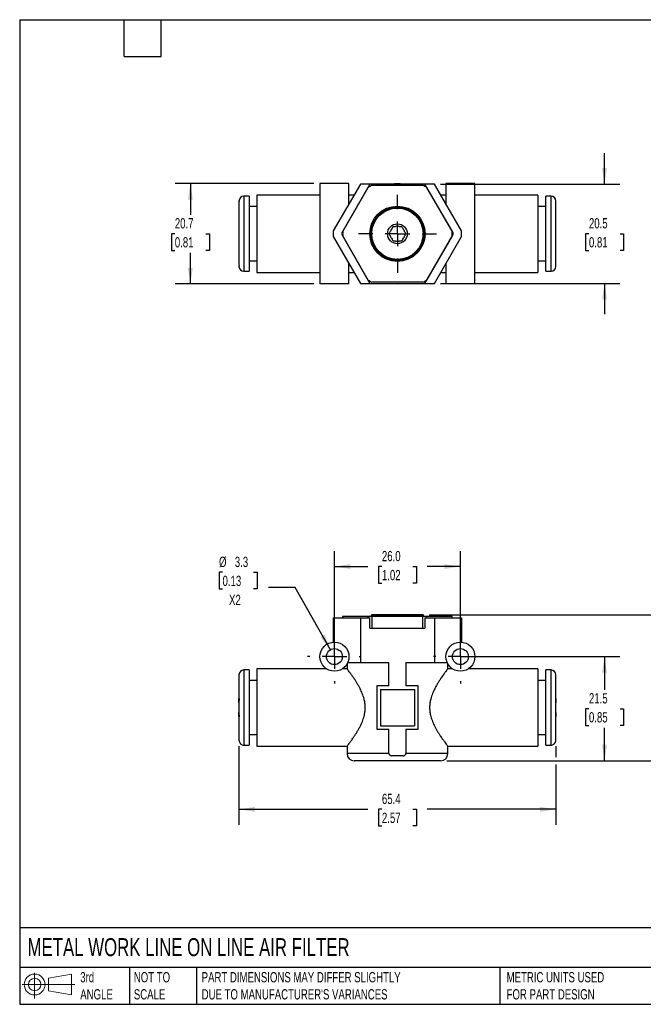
# Model space of a CAD drawing. Header units: millimetres. Extents: x 6 to 273, y 6 to 210.
# Tile 1 of 2: x 6 to 135, y 6 to 210. Entities that reach past the tile are written whole.
import ezdxf

# ---------------------------------------------------------------- set-up
doc = ezdxf.new("R2010")
doc.units = ezdxf.units.MM
doc.linetypes.add('SLD-Center', pattern=[19.05, 15.24, -1.27, 1.27, -1.27])
doc.linetypes.add('SLD-Solid', pattern=[0])
doc.layers.add('CENTER', color=40, linetype='SLD-Center')
doc.layers.add('SLD-DEFPOINTS', color=7, linetype='Continuous')
doc.layers.add('DIMENSIONS', color=140, linetype='SLD-Solid', lineweight=25)
doc.layers.add('TEXT', color=140, linetype='SLD-Solid', lineweight=25)
doc.styles.add('SLDTEXTSTYLE0', font='TXT', dxfattribs={"width": 0.7})
doc.dimstyles.new('SLDDIMSTYLE0', dxfattribs={"dimtxt": 2.158008, "dimasz": 3.302, "dimexe": 0, "dimexo": 0.0625, "dimgap": 0.539502, "dimtad": 0, "dimtih": 1, "dimtoh": 1, "dimdec": 1, "dimrnd": 1e-09, "dimzin": 4, "dimdsep": 46, "dimtxsty": 'SLDTEXTSTYLE0', "dimsah": 1, "dimcen": 0.09, "dimadec": 0, "dimazin": 1, "dimtfac": 1, "dimtdec": 1, "dimtofl": 0, "dimtmove": 0, "dimatfit": 3, "dimfxl": 0, "dimfrac": 2, "dimtolj": 1, "dimtzin": 12, "dimarcsym": 0})
doc.dimstyles.new('SLDDIMSTYLE1', dxfattribs={"dimtxt": 2.158008, "dimasz": 3.302, "dimexe": 0, "dimexo": 0.0625, "dimgap": 0.539502, "dimtad": 0, "dimtih": 1, "dimtoh": 1, "dimdec": 1, "dimrnd": 1e-09, "dimzin": 12, "dimdsep": 46, "dimtxsty": 'SLDTEXTSTYLE0', "dimsah": 1, "dimcen": 0, "dimadec": 0, "dimazin": 3, "dimtfac": 1, "dimtdec": 1, "dimtofl": 0, "dimtmove": 0, "dimatfit": 3, "dimfxl": 0, "dimfrac": 2, "dimtolj": 1, "dimtzin": 12, "dimarcsym": 0})
doc.dimstyles.new('SLDDIMSTYLE2', dxfattribs={"dimtxt": 2.158008, "dimasz": 3.302, "dimexe": 0, "dimexo": 0.0625, "dimgap": 0.539502, "dimtad": 0, "dimtih": 1, "dimtoh": 1, "dimdec": 1, "dimrnd": 1e-09, "dimzin": 12, "dimdsep": 46, "dimtxsty": 'SLDTEXTSTYLE0', "dimsah": 1, "dimcen": 0.09, "dimadec": 0, "dimazin": 3, "dimtfac": 1, "dimtdec": 1, "dimtofl": 0, "dimtmove": 0, "dimatfit": 3, "dimfxl": 0, "dimfrac": 2, "dimtolj": 1, "dimtzin": 12, "dimarcsym": 0})
doc.dimstyles.new('SLDDIMSTYLE5', dxfattribs={"dimtxt": 2.158008, "dimasz": 3.302, "dimexe": 0, "dimexo": 0.0625, "dimgap": 0.539502, "dimtad": 0, "dimtih": 1, "dimtoh": 1, "dimdec": 1, "dimrnd": 1e-09, "dimzin": 12, "dimdsep": 46, "dimtxsty": 'SLDTEXTSTYLE0', "dimsah": 1, "dimcen": 0.09, "dimadec": 0, "dimazin": 3, "dimtfac": 1, "dimtdec": 1, "dimtmove": 0, "dimatfit": 0, "dimfxl": 0, "dimfrac": 2, "dimtolj": 1, "dimtzin": 12, "dimarcsym": 0})

# ---------------------------------------------------------------- blocks, each defined once
blk = doc.blocks.new('Block11')
at = {"color": 7, "linetype": 'SLD-Solid', "lineweight": 18}
for p, q in [((2.59, 5.31), (2.59, 0)), ((5.48, 4.17), (10.18, 5.03)), ((5.48, 1.6), (5.48, 4.17)), ((10.18, 5.03), (10.18, 0.73)), ((0, 2.88), (10.87, 2.88)), ((5.48, 1.6), (10.18, 0.73))]:
    blk.add_line(p, q, dxfattribs=at)
for radius in [2.15, 1.29]:
    blk.add_circle((2.59, 2.88), radius, dxfattribs=at)
blk = doc.blocks.new('Block12')
at = {"layer": 'SLD-DEFPOINTS'}
blk.add_blockref('Block11', (0, 0), dxfattribs=at)
blk = doc.blocks.new('_D')
at = {"layer": 'DIMENSIONS'}
for p, q in [((71.31, 79.37), (71.31, 99.87)), ((97.31, 79.37), (97.31, 99.87)), ((71.31, 96.7), (78.18, 96.7)), ((81.11, 96.7), (80.38, 96.7)), ((80.38, 96.7), (80.38, 93.27)), ((87.52, 96.7), (88.24, 96.7)), ((88.24, 96.7), (88.24, 93.27)), ((97.31, 96.7), (90.44, 96.7)), ((80.38, 93.27), (81.11, 93.27)), ((88.24, 93.27), (87.52, 93.27))]:
    blk.add_line(p, q, dxfattribs=at)
for points in [[(71.31, 96.7), (74.62, 96.19), (74.62, 97.2)], [(97.31, 96.7), (94.01, 97.2), (94.01, 96.19)]]:
    blk.add_solid(points, dxfattribs=at)
at = {"layer": 'DIMENSIONS', "char_height": 2.117, "attachment_point": 1, "style": 'SLDTEXTSTYLE0'}
for s, insert in [('26.0', (81.11, 99.91)), ('1.02', (81.11, 95.99))]:
    blk.add_mtext(s, dxfattribs=dict(at, insert=insert))
blk = doc.blocks.new('_D_1')
at = {"layer": 'DIMENSIONS'}
for p, q in [((48.22, 95.5), (47.49, 95.5)), ((47.49, 95.5), (47.49, 92.07)), ((54.63, 95.5), (55.36, 95.5)), ((55.36, 95.5), (55.36, 92.07)), ((47.49, 92.07), (48.22, 92.07)), ((55.36, 92.07), (54.63, 92.07)), ((63.22, 92.36), (57.67, 92.36)), ((70.5, 79.53), (63.22, 92.36))]:
    blk.add_line(p, q, dxfattribs=at)
blk.add_solid([(70.5, 79.53), (69.31, 82.65), (68.43, 82.15)], dxfattribs=at)
at = {"layer": 'DIMENSIONS', "char_height": 2.117, "attachment_point": 1, "style": 'SLDTEXTSTYLE0'}
for s, insert in [('%%c', (47.49, 98.71)), ('3.3', (50.75, 98.71)), ('0.13', (48.22, 94.8)), ('X2', (49.56, 90.88))]:
    blk.add_mtext(s, dxfattribs=dict(at, insert=insert))
blk = doc.blocks.new('_D_2')
at = {"layer": 'DIMENSIONS'}
for p, q in [((98.58, 78.1), (130.22, 78.1)), ((127.05, 78.1), (127.05, 71.26)), ((123.84, 67.35), (123.11, 67.35)), ((123.11, 67.35), (123.11, 63.92)), ((130.25, 67.35), (130.98, 67.35)), ((130.98, 67.35), (130.98, 63.92)), ((123.11, 63.92), (123.84, 63.92)), ((127.05, 56.6), (127.05, 63.43)), ((130.98, 63.92), (130.25, 63.92)), ((94.48, 56.6), (130.22, 56.6))]:
    blk.add_line(p, q, dxfattribs=at)
for points in [[(127.05, 78.1), (126.54, 74.79), (127.55, 74.79)], [(127.05, 56.6), (127.55, 59.9), (126.54, 59.9)]]:
    blk.add_solid(points, dxfattribs=at)
at = {"layer": 'DIMENSIONS', "char_height": 2.117, "attachment_point": 1, "style": 'SLDTEXTSTYLE0'}
for s, insert in [('21.5', (123.84, 70.56)), ('0.85', (123.84, 66.64))]:
    blk.add_mtext(s, dxfattribs=dict(at, insert=insert))
blk = doc.blocks.new('_D_3')
at = {"layer": 'DIMENSIONS'}
for p, q in [((90.88, 86.7), (143.96, 86.7)), ((140.79, 86.7), (140.79, 74.13)), ((137.58, 70.22), (136.86, 70.22)), ((136.86, 70.22), (136.86, 66.79)), ((143.99, 70.22), (144.72, 70.22)), ((144.72, 70.22), (144.72, 66.79)), ((136.86, 66.79), (137.58, 66.79)), ((140.79, 56.6), (140.79, 66.31)), ((144.72, 66.79), (143.99, 66.79)), ((94.48, 56.6), (143.96, 56.6))]:
    blk.add_line(p, q, dxfattribs=at)
for points in [[(140.79, 86.7), (140.28, 83.39), (141.3, 83.39)], [(140.79, 56.6), (141.3, 59.9), (140.28, 59.9)]]:
    blk.add_solid(points, dxfattribs=at)
at = {"layer": 'DIMENSIONS', "char_height": 2.117, "attachment_point": 1, "style": 'SLDTEXTSTYLE0'}
for s, insert in [('30.1', (137.58, 73.43)), ('1.19', (137.58, 69.52))]:
    blk.add_mtext(s, dxfattribs=dict(at, insert=insert))
blk = doc.blocks.new('_D_4')
at = {"layer": 'DIMENSIONS'}
for p, q in [((51.61, 59.62), (51.61, 43.42)), ((117.01, 59.62), (117.01, 57.36)), ((117.01, 55.83), (117.01, 43.42)), ((51.61, 46.6), (78.18, 46.6)), ((81.11, 46.6), (80.38, 46.6)), ((80.38, 46.6), (80.38, 43.17)), ((87.52, 46.6), (88.24, 46.6)), ((88.24, 46.6), (88.24, 43.17)), ((117.01, 46.6), (90.44, 46.6)), ((80.38, 43.17), (81.11, 43.17)), ((88.24, 43.17), (87.52, 43.17))]:
    blk.add_line(p, q, dxfattribs=at)
for points in [[(51.61, 46.6), (54.92, 46.09), (54.92, 47.1)], [(117.01, 46.6), (113.71, 47.1), (113.71, 46.09)]]:
    blk.add_solid(points, dxfattribs=at)
at = {"layer": 'DIMENSIONS', "char_height": 2.117, "attachment_point": 1, "style": 'SLDTEXTSTYLE0'}
for s, insert in [('65.4', (81.11, 49.81)), ('2.57', (81.11, 45.89))]:
    blk.add_mtext(s, dxfattribs=dict(at, insert=insert))
blk = doc.blocks.new('SW_CENTERMARKSYMBOL_0')
at = {"layer": 'CENTER', "color": 0}
for p, q in [((0, 5.08), (0, 5.54)), ((0, 0), (0, 2.54)), ((-5.08, 0), (-5.54, 0)), ((0, 0), (-2.54, 0)), ((0, 0), (0, -2.54)), ((0, 0), (2.54, 0)), ((5.08, 0), (5.54, 0)), ((0, -5.08), (0, -5.54))]:
    blk.add_line(p, q, dxfattribs=at)
blk = doc.blocks.new('SW_CENTERMARKSYMBOL_1')
at = {"layer": 'CENTER', "color": 0}
for p, q in [((0, 5.08), (0, 5.54)), ((0, 0), (0, 2.54)), ((-5.08, 0), (-5.54, 0)), ((0, 0), (-2.54, 0)), ((0, 0), (0, -2.54)), ((0, 0), (2.54, 0)), ((5.08, 0), (5.54, 0)), ((0, -5.08), (0, -5.54))]:
    blk.add_line(p, q, dxfattribs=at)
blk = doc.blocks.new('_D_7')
at = {"layer": 'DIMENSIONS'}
for p, q in [((127.05, 175.62), (127.05, 181.97)), ((93.23, 175.62), (130.22, 175.62)), ((123.84, 165.37), (123.11, 165.37)), ((123.11, 165.37), (123.11, 161.95)), ((130.25, 165.37), (130.98, 165.37)), ((130.98, 165.37), (130.98, 161.95)), ((123.11, 161.95), (123.84, 161.95)), ((130.98, 161.95), (130.25, 161.95)), ((93.23, 155.12), (130.22, 155.12)), ((127.05, 155.12), (127.05, 148.77))]:
    blk.add_line(p, q, dxfattribs=at)
for points in [[(127.05, 175.62), (127.55, 178.93), (126.54, 178.93)], [(127.05, 155.12), (126.54, 151.82), (127.55, 151.82)]]:
    blk.add_solid(points, dxfattribs=at)
at = {"layer": 'DIMENSIONS', "char_height": 2.117, "attachment_point": 1, "style": 'SLDTEXTSTYLE0'}
for s, insert in [('20.5', (123.84, 168.59)), ('0.81', (123.84, 164.67))]:
    blk.add_mtext(s, dxfattribs=dict(at, insert=insert))
blk = doc.blocks.new('_D_8')
at = {"layer": 'DIMENSIONS'}
for p, q in [((67.04, 175.72), (38.41, 175.72)), ((41.58, 175.72), (41.58, 169.29)), ((38.37, 165.37), (37.65, 165.37)), ((37.65, 165.37), (37.65, 161.95)), ((44.79, 165.37), (45.51, 165.37)), ((45.51, 165.37), (45.51, 161.95)), ((37.65, 161.95), (38.37, 161.95)), ((41.58, 155.02), (41.58, 161.46)), ((45.51, 161.95), (44.79, 161.95)), ((67.04, 155.02), (38.41, 155.02))]:
    blk.add_line(p, q, dxfattribs=at)
for points in [[(41.58, 175.72), (41.07, 172.42), (42.09, 172.42)], [(41.58, 155.02), (42.09, 158.33), (41.07, 158.33)]]:
    blk.add_solid(points, dxfattribs=at)
at = {"layer": 'DIMENSIONS', "char_height": 2.117, "attachment_point": 1, "style": 'SLDTEXTSTYLE0'}
for s, insert in [('20.7', (38.37, 168.59)), ('0.81', (38.37, 164.67))]:
    blk.add_mtext(s, dxfattribs=dict(at, insert=insert))
blk = doc.blocks.new('SW_CENTERMARKSYMBOL_3')
at = {"layer": 'CENTER', "color": 0}
for p, q in [((0, 5.08), (0, 8.04)), ((0, 0), (0, 2.54)), ((-5.08, 0), (-8.04, 0)), ((0, 0), (-2.54, 0)), ((0, 0), (0, -2.54)), ((0, 0), (2.54, 0)), ((5.08, 0), (8.04, 0)), ((0, -5.08), (0, -8.04))]:
    blk.add_line(p, q, dxfattribs=at)

msp = doc.modelspace()

# ---------------------------------------------------------------- linework, layer by layer
for p, q in [((68.31, 175.72), (68.31, 155.02)), ((74.31, 175.72), (68.31, 175.72)), ((76.66, 175.62), (71.08, 165.95)), ((78.63, 175.62), (72.81, 165.56)), ((73.02, 165.82), (78.28, 174.93)), ((74.31, 171.55), (74.31, 175.72)), ((78.63, 175.62), (76.66, 175.62)), ((90, 175.62), (78.63, 175.62)), ((79.05, 175.37), (89.58, 175.37)), ((95.81, 165.56), (90, 175.62)), ((91.96, 175.62), (90, 175.62)), ((90.34, 174.93), (95.6, 165.82)), ((97.55, 165.95), (91.96, 175.62)), ((94.31, 175.72), (94.31, 171.55)), ((100.31, 175.72), (94.31, 175.72)), ((100.31, 155.02), (100.31, 175.72)), ((53.71, 173.12), (52.61, 173.12)), ((52.61, 173.12), (52.61, 157.62)), ((53.71, 173.12), (53.71, 157.62)), ((68.31, 173.37), (55.31, 173.37)), ((55.31, 173.37), (55.31, 157.37)), ((75.36, 173.37), (74.31, 173.37)), ((94.31, 173.37), (93.26, 173.37)), ((113.31, 173.37), (100.31, 173.37)), ((113.31, 173.37), (113.31, 157.37)), ((116.01, 173.12), (114.91, 173.12)), ((114.91, 157.62), (114.91, 173.12)), ((116.01, 157.62), (116.01, 173.12)), ((51.61, 172.12), (51.61, 172.04)), ((51.61, 171.87), (51.61, 158.88)), ((55.31, 170.97), (53.71, 170.97)), ((114.91, 170.97), (113.31, 170.97)), ((117.01, 172.04), (117.01, 172.12)), ((117.01, 158.88), (117.01, 171.87)), ((71.08, 164.8), (76.66, 155.12)), ((72.81, 165.19), (78.63, 155.12)), ((78.28, 155.82), (73.02, 164.93)), ((90, 155.12), (95.81, 165.19)), ((95.6, 164.93), (90.34, 155.82)), ((91.96, 155.12), (97.55, 164.8)), ((51.61, 158.7), (51.61, 158.62)), ((53.71, 159.77), (55.31, 159.77)), ((74.31, 155.02), (74.31, 159.2)), ((94.31, 159.2), (94.31, 155.02)), ((113.31, 159.77), (114.91, 159.77)), ((117.01, 158.62), (117.01, 158.7)), ((52.61, 157.62), (53.71, 157.62)), ((55.31, 157.37), (68.31, 157.37)), ((74.31, 157.37), (75.36, 157.37)), ((93.26, 157.37), (94.31, 157.37)), ((100.31, 157.37), (113.31, 157.37)), ((114.91, 157.62), (116.01, 157.62)), ((74.31, 155.02), (68.31, 155.02)), ((76.66, 155.12), (78.63, 155.12)), ((78.63, 155.12), (90, 155.12)), ((89.58, 155.37), (79.05, 155.37)), ((90, 155.12), (91.96, 155.12)), ((100.31, 155.02), (94.31, 155.02)), ((71.06, 86.1), (71.06, 81.08)), ((71.06, 86.1), (71.08, 86.1)), ((71.08, 86.1), (71.08, 81.09)), ((71.08, 86.1), (76.66, 86.1)), ((73.01, 86.4), (73.01, 86.1)), ((73.02, 86.4), (73.01, 86.4)), ((73.02, 86.4), (73.02, 86.1)), ((78.28, 86.4), (73.02, 86.4)), ((76.66, 86.1), (76.66, 76.9)), ((76.66, 86.1), (78.63, 86.1)), ((78.28, 86.1), (78.28, 86.4)), ((79.05, 86.4), (78.28, 86.4)), ((78.63, 84), (78.63, 86.1)), ((78.91, 86.6), (78.91, 86.4)), ((89.71, 86.6), (78.91, 86.6)), ((89.61, 86.7), (79.01, 86.7)), ((79.05, 86.4), (79.05, 84)), ((89.58, 86.4), (79.05, 86.4)), ((89.58, 84), (89.58, 86.4)), ((90.34, 86.4), (89.58, 86.4)), ((89.71, 86.4), (89.71, 86.6)), ((90, 86.1), (90, 84)), ((90, 86.1), (91.96, 86.1)), ((90.34, 86.4), (90.34, 86.1)), ((95.6, 86.4), (90.34, 86.4)), ((91.96, 86.1), (91.96, 76.9)), ((91.96, 86.1), (97.55, 86.1)), ((95.6, 86.1), (95.6, 86.4)), ((95.61, 86.4), (95.6, 86.4)), ((95.61, 86.1), (95.61, 86.4)), ((97.55, 86.1), (97.55, 81.09)), ((97.55, 86.1), (97.56, 86.1)), ((97.56, 81.08), (97.56, 86.1)), ((78.63, 84), (90, 84)), ((53.71, 75.35), (52.61, 75.35)), ((52.61, 75.35), (52.61, 59.85)), ((53.71, 75.35), (53.71, 59.85)), ((69.65, 75.6), (55.31, 75.6)), ((55.31, 75.6), (55.31, 59.6)), ((73.92, 75.6), (72.97, 75.6)), ((73.91, 76.6), (73.91, 75.59)), ((74.06, 76.9), (76.66, 76.9)), ((76.66, 76.9), (82.55, 76.9)), ((82.55, 72.1), (82.55, 76.9)), ((86.07, 76.9), (91.96, 76.9)), ((86.07, 76.9), (86.07, 72.1)), ((91.96, 76.9), (94.56, 76.9)), ((94.71, 75.59), (94.71, 76.6)), ((95.65, 75.6), (94.71, 75.6)), ((113.31, 75.6), (98.97, 75.6)), ((113.31, 75.6), (113.31, 59.6)), ((116.01, 75.35), (114.91, 75.35)), ((114.91, 59.85), (114.91, 75.35)), ((116.01, 59.85), (116.01, 75.35)), ((51.61, 74.35), (51.61, 69.45)), ((55.31, 73.2), (53.71, 73.2)), ((114.91, 73.2), (113.31, 73.2)), ((117.01, 69.45), (117.01, 74.35)), ((80.06, 72.1), (80.06, 63.1)), ((82.55, 72.1), (80.06, 72.1)), ((80.81, 71.35), (87.81, 71.35)), ((80.81, 71.35), (80.81, 63.85)), ((88.56, 72.1), (86.07, 72.1)), ((87.81, 71.35), (87.81, 63.85)), ((88.56, 63.1), (88.56, 72.1)), ((51.61, 68.63), (51.61, 69.45)), ((117.01, 69.45), (117.01, 68.63)), ((51.61, 68.63), (51.61, 66.56)), ((117.01, 66.56), (117.01, 68.63)), ((51.61, 65.75), (51.61, 66.56)), ((51.61, 65.75), (51.61, 60.89)), ((117.01, 66.56), (117.01, 65.75)), ((117.01, 60.89), (117.01, 65.75)), ((80.06, 63.1), (82.55, 63.1)), ((80.81, 63.85), (87.81, 63.85)), ((82.55, 58.1), (82.55, 63.1)), ((86.07, 63.1), (88.56, 63.1)), ((86.07, 63.1), (86.07, 58.1)), ((53.71, 62), (55.31, 62)), ((113.31, 62), (114.91, 62)), ((52.01, 60.05), (52.01, 60.08)), ((52.61, 59.85), (53.71, 59.85)), ((55.31, 59.6), (73.92, 59.6)), ((73.91, 59.6), (73.91, 58.1)), ((94.71, 58.1), (94.71, 59.6)), ((94.71, 59.6), (113.31, 59.6)), ((114.91, 59.85), (116.01, 59.85)), ((116.61, 60.08), (116.61, 60.05)), ((82.55, 58.1), (73.91, 58.1)), ((85.46, 57.6), (83.16, 57.6)), ((94.71, 58.1), (86.07, 58.1)), ((93.21, 56.6), (75.41, 56.6))]:
    msp.add_line(p, q)
for centre, radius in [((84.31, 165.37), 5.7), ((84.31, 165.37), 5.5), ((84.31, 165.37), 5.4), ((84.31, 165.37), 5.3), ((84.31, 165.37), 2.05), ((71.31, 78.1), 3), ((71.31, 78.1), 1.65), ((97.31, 78.1), 3), ((97.31, 78.1), 1.65)]:
    msp.add_circle(centre, radius)
for centre, radius, start, end in [((84.31, 165.37), 11.3, 117.7539, 122.2461), ((84.31, 165.37), 10.31, 83.6033, 96.3967), ((84.31, 165.37), 11.3, 57.7539, 62.2461), ((52.61, 172.12), 1, 90, 180), ((116.01, 172.12), 1, 0, 90), ((84.31, 165.37), 1.55, 75.4074, 104.5926), ((84.31, 165.37), 13.25, 177.5271, 182.4729), ((84.31, 165.37), 11.5, 179.0834, 180.9166), ((84.31, 165.37), 11.3, 177.7539, 182.2461), ((84.31, 165.37), 1.55, 135.4074, 164.5926), ((84.31, 165.37), 1.55, 195.4074, 224.5926), ((84.31, 165.37), 1.55, 15.4074, 44.5926), ((84.31, 165.37), 1.55, 315.4074, 344.5926), ((84.31, 165.37), 11.3, 357.7539, 2.2461), ((84.31, 165.37), 11.5, 359.0834, 0.9166), ((84.31, 165.37), 13.25, 357.5271, 2.4729), ((84.31, 165.37), 1.55, 255.4074, 284.5926), ((52.61, 158.62), 1, 180, 270), ((116.01, 158.62), 1, 270, 0), ((84.31, 165.37), 11.3, 237.7539, 242.2461), ((84.31, 165.37), 10.31, 263.6033, 276.3967), ((84.31, 165.37), 11.3, 297.7539, 302.2461), ((79.01, 86.6), 0.1, 90, 180), ((89.61, 86.6), 0.1, 0, 90), ((52.61, 74.35), 1, 90, 180), ((116.01, 74.35), 1, 0, 90), ((52.61, 60.85), 1, 233.1301, 270), ((116.01, 60.85), 1, 270, 306.8699), ((75.41, 58.1), 1.5, 180, 270), ((93.21, 58.1), 1.5, 270, 0)]:
    msp.add_arc(centre, radius, start, end)
for points in [[(51.63, 172.04), (51.62, 171.99), (51.61, 171.93), (51.61, 171.87)], [(117.01, 171.87), (117.01, 171.93), (117.01, 171.99), (117, 172.04)], [(51.61, 158.88), (51.61, 158.82), (51.62, 158.76), (51.63, 158.7)], [(117, 158.7), (117.01, 158.76), (117.01, 158.82), (117.01, 158.88)], [(51.61, 69.45), (51.61, 69.45), (51.62, 69.45), (51.63, 69.45)], [(117, 69.45), (117.01, 69.45), (117.01, 69.45), (117.01, 69.45)], [(51.63, 65.75), (51.62, 65.75), (51.61, 65.75), (51.61, 65.75)], [(117.01, 65.75), (117.01, 65.74), (117.01, 65.74), (117, 65.75)]]:
    msp.add_open_spline(points, degree=3)
for points, knots in [([(51.61, 172.04), (51.61, 172.04), (51.61, 172.04), (51.62, 172.04), (51.63, 172.04)], [0, 0, 0, 0, 0.5024433, 1, 1, 1, 1]), ([(117, 172.04), (117, 172.04), (117.01, 172.04), (117.01, 172.04), (117.01, 172.04), (117.01, 172.04)], [0, 0, 0, 0, 0.33131, 0.664352, 1, 1, 1, 1]), ([(83.21, 166.46), (83.23, 166.5), (83.27, 166.57), (83.33, 166.67), (83.39, 166.77), (83.43, 166.84), (83.45, 166.87)], [0, 0, 0, 0, 0.238044, 0.48252, 0.735827, 1, 1, 1, 1]), ([(83.45, 166.87), (83.53, 166.87), (83.68, 166.87), (83.84, 166.87), (83.92, 166.87)], [0, 0, 0, 0, 0.517521, 1, 1, 1, 1]), ([(84.7, 166.87), (84.74, 166.87), (84.82, 166.87), (84.94, 166.87), (85.06, 166.87), (85.14, 166.87), (85.18, 166.87)], [0, 0, 0, 0, 0.238044, 0.48252, 0.735827, 1, 1, 1, 1]), ([(85.18, 166.87), (85.22, 166.81), (85.3, 166.67), (85.38, 166.53), (85.42, 166.46)], [0, 0, 0, 0, 0.517521, 1, 1, 1, 1]), ([(82.58, 165.37), (82.62, 165.44), (82.7, 165.58), (82.78, 165.72), (82.82, 165.79)], [0, 0, 0, 0, 0.517521, 1, 1, 1, 1]), ([(82.82, 164.96), (82.8, 165), (82.76, 165.07), (82.7, 165.17), (82.64, 165.27), (82.6, 165.34), (82.58, 165.37)], [0, 0, 0, 0, 0.238044, 0.48252, 0.735827, 1, 1, 1, 1]), ([(85.81, 165.79), (85.83, 165.75), (85.87, 165.68), (85.93, 165.58), (85.99, 165.48), (86.02, 165.41), (86.05, 165.37)], [0, 0, 0, 0, 0.238044, 0.48252, 0.735827, 1, 1, 1, 1]), ([(86.05, 165.37), (86.01, 165.31), (85.93, 165.17), (85.85, 165.03), (85.81, 164.96)], [0, 0, 0, 0, 0.517521, 1, 1, 1, 1]), ([(83.45, 163.87), (83.41, 163.94), (83.33, 164.08), (83.25, 164.22), (83.21, 164.29)], [0, 0, 0, 0, 0.517521, 1, 1, 1, 1]), ([(83.92, 163.87), (83.88, 163.87), (83.8, 163.87), (83.69, 163.87), (83.57, 163.87), (83.49, 163.87), (83.45, 163.87)], [0, 0, 0, 0, 0.238044, 0.48252, 0.735827, 1, 1, 1, 1]), ([(85.18, 163.87), (85.1, 163.87), (84.95, 163.87), (84.78, 163.87), (84.7, 163.87)], [0, 0, 0, 0, 0.5175213, 1, 1, 1, 1]), ([(85.42, 164.29), (85.4, 164.25), (85.36, 164.18), (85.3, 164.08), (85.24, 163.98), (85.2, 163.91), (85.18, 163.87)], [0, 0, 0, 0, 0.238044, 0.48252, 0.735827, 1, 1, 1, 1]), ([(51.63, 158.7), (51.62, 158.7), (51.62, 158.7), (51.61, 158.7), (51.61, 158.7), (51.61, 158.7)], [0, 0, 0, 0, 0.33131, 0.664352, 1, 1, 1, 1]), ([(117.01, 158.7), (117.01, 158.7), (117.01, 158.7), (117, 158.7), (117, 158.7)], [0, 0, 0, 0, 0.5024433, 1, 1, 1, 1]), ([(73.92, 59.6), (73.92, 59.6), (73.91, 59.59), (73.95, 59.64), (74.07, 59.8), (74.29, 60.09), (74.53, 60.41), (74.75, 60.71), (74.99, 61.05), (75.27, 61.46), (75.58, 61.93), (75.92, 62.47), (76.27, 63.06), (76.67, 63.79), (77.01, 64.53), (77.28, 65.26), (77.47, 65.92), (77.63, 66.71), (77.69, 67.62), (77.62, 68.54), (77.46, 69.31), (77.27, 69.96), (77, 70.67), (76.68, 71.37), (76.32, 72.04), (76.02, 72.57), (75.71, 73.06), (75.35, 73.62), (74.94, 74.21), (74.54, 74.76), (74.23, 75.18), (74.02, 75.46), (73.92, 75.58), (73.92, 75.59), (73.92, 75.59)], [0, 0, 0, 0, 0.008445, 0.03022, 0.072308, 0.115621, 0.140675, 0.165732, 0.1915, 0.21727, 0.247549, 0.277832, 0.308993, 0.340153, 0.385732, 0.4091, 0.43246, 0.466444, 0.501373, 0.53526, 0.570137, 0.592313, 0.614494, 0.659962, 0.686747, 0.713534, 0.740919, 0.768303, 0.812894, 0.858333, 0.898591, 0.939765, 0.981625, 1, 1, 1, 1]), ([(94.71, 75.59), (94.71, 75.59), (94.71, 75.6), (94.68, 75.55), (94.56, 75.39), (94.34, 75.1), (94.1, 74.78), (93.88, 74.48), (93.64, 74.14), (93.36, 73.73), (93.04, 73.26), (92.7, 72.72), (92.35, 72.13), (91.96, 71.4), (91.62, 70.66), (91.35, 69.93), (91.15, 69.27), (91, 68.48), (90.94, 67.57), (91, 66.65), (91.17, 65.88), (91.36, 65.23), (91.62, 64.52), (91.94, 63.82), (92.31, 63.15), (92.61, 62.62), (92.91, 62.13), (93.28, 61.57), (93.69, 60.98), (94.09, 60.43), (94.4, 60.01), (94.59, 59.76), (94.7, 59.62), (94.71, 59.6), (94.71, 59.6)], [0, 0, 0, 0, 0.008445, 0.030219, 0.072306, 0.115619, 0.140672, 0.165729, 0.191496, 0.217266, 0.247544, 0.277826, 0.308987, 0.340146, 0.385724, 0.409091, 0.432451, 0.466434, 0.501363, 0.535249, 0.570126, 0.592301, 0.614482, 0.659949, 0.686734, 0.71352, 0.740904, 0.768287, 0.812877, 0.858316, 0.898573, 0.939746, 0.969642, 1, 1, 1, 1]), ([(51.63, 69.45), (51.62, 69.36), (51.62, 69.18), (51.61, 68.9), (51.61, 68.72), (51.61, 68.63)], [0, 0, 0, 0, 0.33131, 0.664352, 1, 1, 1, 1]), ([(117.01, 68.63), (117.01, 68.77), (117.01, 69.04), (117, 69.31), (117, 69.45)], [0, 0, 0, 0, 0.5024433, 1, 1, 1, 1]), ([(51.61, 66.56), (51.61, 66.42), (51.61, 66.15), (51.62, 65.88), (51.63, 65.75)], [0, 0, 0, 0, 0.5024433, 1, 1, 1, 1]), ([(117, 65.75), (117, 65.83), (117.01, 66.02), (117.01, 66.29), (117.01, 66.47), (117.01, 66.56)], [0, 0, 0, 0, 0.3313098, 0.6643518, 1, 1, 1, 1]), ([(51.61, 60.89), (51.61, 60.85), (51.62, 60.78), (51.63, 60.68), (51.66, 60.59), (51.69, 60.5), (51.73, 60.41), (51.78, 60.33), (51.83, 60.26), (51.89, 60.19), (51.95, 60.13), (51.99, 60.1), (52.01, 60.08)], [0, 0, 0, 0, 0.111015, 0.219584, 0.325707, 0.429381, 0.530605, 0.62938, 0.725705, 0.819582, 0.911013, 1, 1, 1, 1]), ([(116.61, 60.08), (116.64, 60.1), (116.69, 60.14), (116.75, 60.21), (116.82, 60.28), (116.87, 60.37), (116.92, 60.46), (116.96, 60.56), (116.99, 60.66), (117.01, 60.77), (117.01, 60.85), (117.01, 60.89)], [0, 0, 0, 0, 0.0990274, 0.2010713, 0.3061354, 0.4142223, 0.5253331, 0.6394677, 0.7566252, 0.8768035, 1, 1, 1, 1]), ([(82.55, 58.1), (82.55, 58.08), (82.56, 58.04), (82.57, 58), (82.6, 57.95), (82.63, 57.9), (82.67, 57.85), (82.72, 57.81), (82.82, 57.74), (82.96, 57.66), (83.09, 57.62), (83.16, 57.6)], [0, 0, 0, 0, 0.059462, 0.120142, 0.184069, 0.252985, 0.328288, 0.411053, 0.502091, 0.728351, 1, 1, 1, 1]), ([(85.46, 57.6), (85.5, 57.61), (85.56, 57.63), (85.66, 57.67), (85.75, 57.71), (85.85, 57.77), (85.94, 57.84), (86.02, 57.92), (86.06, 58), (86.07, 58.07), (86.07, 58.1)], [0, 0, 0, 0, 0.131254, 0.248058, 0.3758, 0.499708, 0.652315, 0.781948, 0.894785, 1, 1, 1, 1])]:
    msp.add_open_spline(points, degree=3, knots=knots)
at = {"layer": 'TEXT'}
for p, q in [((6.35, 209.55), (273.05, 209.55)), ((6.35, 209.55), (6.35, 6.35)), ((27.94, 201.93), (27.94, 209.55)), ((35.56, 201.93), (35.56, 209.55)), ((27.94, 201.93), (35.56, 201.93)), ((273.05, 22.13), (6.35, 22.13)), ((273.05, 13.97), (6.35, 13.97)), ((29.04, 13.97), (29.04, 6.35)), ((42.84, 13.97), (42.84, 6.35)), ((105.48, 13.97), (105.48, 6.35)), ((6.35, 6.35), (273.05, 6.35))]:
    msp.add_line(p, q, dxfattribs=at)

# ---------------------------------------------------------------- block references
at = {"layer": 'CENTER'}
for name, p in [('SW_CENTERMARKSYMBOL_3', (84.31, 165.37)), ('SW_CENTERMARKSYMBOL_0', (71.31, 78.1)), ('SW_CENTERMARKSYMBOL_1', (97.31, 78.1))]:
    msp.add_blockref(name, p, dxfattribs=at)
at = {"layer": 'SLD-DEFPOINTS'}
msp.add_blockref('Block12', (6.84, 7.55), dxfattribs=at)

# ---------------------------------------------------------------- texts
at = {"layer": 'TEXT', "attachment_point": 1, "style": 'SLDTEXTSTYLE0'}
for s, insert, char_height in [('METAL WORK LINE ON LINE AIR FILTER', (7.97, 20), 3.7042), ('3rd^JANGLE', (18.85, 13), 2.117), ('NOT TO^JSCALE', (29.91, 13), 2.1167), ("PART DIMENSIONS MAY DIFFER SLIGHTLY ^JDUE TO MANUFACTURER'S VARIANCES", (43.91, 13), 2.1167), ('METRIC UNITS USED ^JFOR PART DESIGN', (106.85, 13), 2.1167)]:
    msp.add_mtext(s, dxfattribs=dict(at, insert=insert, char_height=char_height))

# ---------------------------------------------------------------- dimensions: what is measured, and where the dimension line sits
at = {"layer": 'DIMENSIONS'}
for base, p1, p2, dimstyle, picture, middle in [((127.05, 155.12), (91.96, 175.62), (91.96, 155.12), 'SLDDIMSTYLE5', '_D_7', (127.05, 165.37)), ((41.58, 155.02), (68.31, 175.72), (68.31, 155.02), 'SLDDIMSTYLE2', '_D_8', (41.58, 165.37)), ((140.79, 86.7), (93.21, 56.6), (89.61, 86.7), 'SLDDIMSTYLE2', '_D_3', (140.79, 70.22)), ((127.05, 78.1), (93.21, 56.6), (97.31, 78.1), 'SLDDIMSTYLE2', '_D_2', (127.05, 67.35))]:
    dim = msp.add_linear_dim(base=base, p1=p1, p2=p2, angle=90, dimstyle=dimstyle, dxfattribs=at)
    dim.commit()
    dim.dimension.update_dxf_attribs({"geometry": picture, "text_midpoint": middle, "dimtype": 160})
for base, p1, p2, dimstyle, picture, middle in [((71.31, 96.7), (97.31, 78.1), (71.31, 78.1), 'SLDDIMSTYLE0', '_D', (84.31, 96.7)), ((51.61, 46.6), (117.01, 60.89), (51.61, 60.89), 'SLDDIMSTYLE2', '_D_4', (84.31, 46.6))]:
    dim = msp.add_linear_dim(base=base, p1=p1, p2=p2, dimstyle=dimstyle, dxfattribs=at)
    dim.commit()
    dim.dimension.update_dxf_attribs({"geometry": picture, "text_midpoint": middle, "dimtype": 160})
dim = msp.add_diameter_dim_2p(p1=(72.13, 76.66), p2=(70.5, 79.53), text='<>\\PX2', dimstyle='SLDDIMSTYLE1', dxfattribs=at)
dim.commit()
dim.dimension.update_dxf_attribs({"geometry": '_D_1', "text_midpoint": (51.42, 93.48), "dimtype": 163})

doc.saveas('drawing.dxf')
